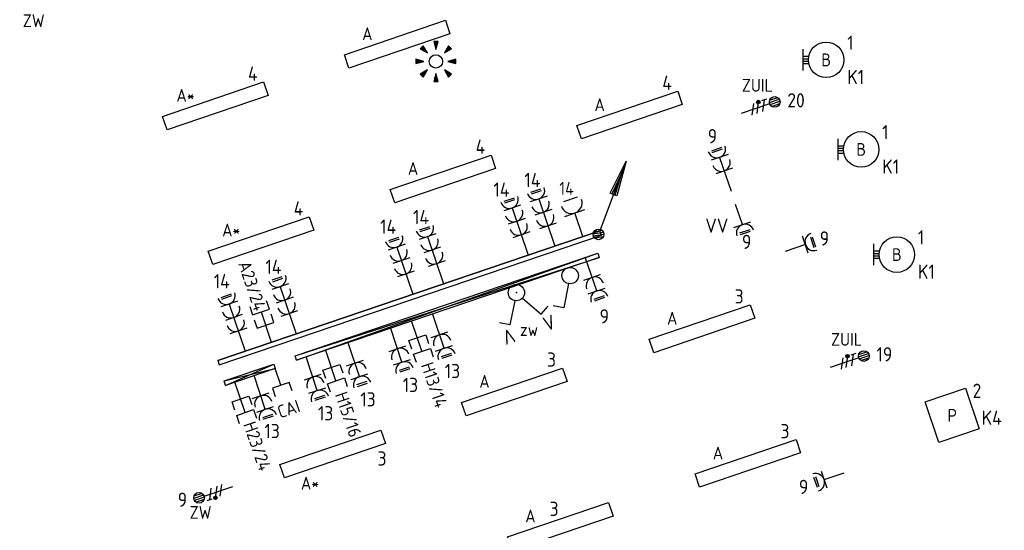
# Model space of a CAD drawing. Header units: millimetres. Extents: x 28812 to 120869, y 26747 to 104834.
# Tile 13 of 36: x 29638 to 43486, y 71941 to 79121. Entities that reach past the tile are written whole.
import ezdxf
from ezdxf.enums import TextEntityAlignment as Align

# ---------------------------------------------------------------- set-up
doc = ezdxf.new("R2010")
doc.units = ezdxf.units.MM
doc.header["$LTSCALE"] = 100
for name, color, linetype in [('EB62204-_ATTRIB', 2, 'Continuous'), ('EB63101-_ATTRIB', 2, 'Continuous'), ('EB63102-_ATTRIB', 2, 'Continuous'), ('EB6441--_ATTRIB', 2, 'Continuous'), ('EB6452--_ATTRIB', 2, 'Continuous'), ('EL6110--_CEN-NOODSTR', 3, 'Continuous'), ('EL61301-_KABELGOOT', 3, 'Continuous'), ('EL61303-_WANDGOOT', 3, 'Continuous'), ('EL62203-_KRACHT-WCD230', 3, 'Continuous'), ('EL62204-_KRACHT-ASP230', 3, 'Continuous'), ('EL6222--', 3, 'Continuous'), ('EL63101-_LICHT-ARM', 3, 'Continuous'), ('EL63102-_LICHT-SCH', 3, 'Continuous'), ('EL63103-_LICHT-WCD230V', 3, 'Continuous'), ('EL6441--_DATACOM', 3, 'Continuous'), ('EL6452--_CAI', 3, 'Continuous')]:
    doc.layers.add(name, color=color, linetype=linetype)
doc.styles.add('2_0', font='iso', dxfattribs={"height": 200})
doc.styles.add('ISO', font='iso.shx', dxfattribs={"height": 220})
doc.styles.add('NORATT', font='iso.shx')
doc.styles.add('NORDIM', font='isocp.shx')
doc.styles.add('STABICAD-018', font='ISOCP.SHX', dxfattribs={"height": 1.8})
doc.styles.get("Standard").update_dxf_attribs({"font": 'arial.ttf'})

# ---------------------------------------------------------------- blocks, each defined once
blk = doc.blocks.new('ES3W1L')
for p, q in [((1.25, 0), (-1.25, 0)), ((-0.75, 1.25), (0.75, 1.25)), ((-0.75, 1), (0.75, 1)), ((0, 0), (0, -3))]:
    blk.add_line(p, q)
blk.add_arc((0, 1.25), 1.25, 180, 0)
at = {"style": 'NORATT'}
for tag, flags, p in [('VERMOGEN', 9, (-2.5, 3)), ('SCHAK', 8, (2.5, 3)), ('GELIJK', 9, (5, 3)), ('GROEP', 8, (0, 3)), ('KAST', 9, (7, 3)), ('TAL', 8, (2.5, 3))]:
    blk.add_attdef(tag, text='', height=1.8, rotation=90, dxfattribs=dict(at, flags=flags)).set_placement(p, align=Align.MIDDLE_CENTER)
at = {"style": 'NORATT', "flags": 8}
blk.add_attdef('DOEL', text='', height=1.8, rotation=90, dxfattribs=at).set_placement((-2.5, 3), align=Align.MIDDLE_LEFT)
at = {"style": 'NORATT', "flags": 9}
blk.add_attdef('M_CODE', text='', height=1.8, dxfattribs=at).set_placement((0, 0), align=Align.MIDDLE_CENTER)
blk = doc.blocks.new('ES3G10')
for p, q in [((-3.25, -1.5), (-3.25, 1.5)), ((-3.25, 0.52), (-2.44, 0.52)), ((-3.25, 0.17), (-2.49, 0.17)), ((-3.25, -0.17), (-2.49, -0.17)), ((-3.25, -0.52), (-2.44, -0.52))]:
    blk.add_line(p, q)
blk.add_circle((0, 0), 2.5)
at = {"style": 'NORATT', "flags": 9}
blk.add_attdef('GELIJK', text='', height=1.8, dxfattribs=at).set_placement((3.5, 5), align=Align.MIDDLE_CENTER)
at = {"color": 6, "style": 'NORATT'}
for tag, flags, p in [('SCHAK', 8, (3.5, 2.75)), ('A_CODE', 8, (0, 0)), ('GROEP', 8, (-3.5, -2.75)), ('KAST', 9, (3.5, -2.75))]:
    blk.add_attdef(tag, text='', height=1.8, dxfattribs=dict(at, flags=flags)).set_placement(p, align=Align.MIDDLE)
blk = doc.blocks.new('EJ3P31')
at = {"color": 0}
blk.add_lwpolyline([(-7.5, -1), (-7.5, 1), (7.5, 1), (7.5, -1)], close=True, dxfattribs=at)
at = {"style": 'NORATT', "flags": 9}
blk.add_attdef('GELIJK', text='', height=1.8, dxfattribs=at).set_placement((3.5, 5), align=Align.MIDDLE_CENTER)
at = {"color": 0, "style": 'NORATT'}
for tag, flags, p in [('A_CODE', 8, (-3.5, 2.75)), ('SCHAK', 8, (3.5, 2.75)), ('GROEP', 8, (-3.5, -2.75)), ('KAST', 9, (3.5, -2.75))]:
    blk.add_attdef(tag, text='', height=1.8, dxfattribs=dict(at, flags=flags)).set_placement(p, align=Align.MIDDLE)
blk = doc.blocks.new('ES3W2L')
for p, q in [((-0.75, 3.25), (0.75, 3.25)), ((-0.75, 3), (0.75, 3)), ((1.25, 2), (-1.25, 2)), ((0, 2), (0, -3)), ((1.25, 0), (-1.25, 0))]:
    blk.add_line(p, q)
for centre in [(0, 3.25), (0, 1.25)]:
    blk.add_arc(centre, 1.25, 180, 0)
at = {"style": 'NORATT'}
for tag, flags, p in [('VERMOGEN', 9, (-2.5, 5)), ('GROEP', 8, (0, 5)), ('SCHAK', 8, (2.5, 5)), ('GELIJKI', 9, (5, 5)), ('GELIJK', 9, (5, 5)), ('TAL', 8, (2.5, 5)), ('KAST', 9, (7, 5))]:
    blk.add_attdef(tag, text='', height=1.8, rotation=90, dxfattribs=dict(at, flags=flags)).set_placement(p, align=Align.MIDDLE_CENTER)
at = {"style": 'NORATT', "flags": 8}
blk.add_attdef('DOEL', text='', height=1.8, rotation=90, dxfattribs=at).set_placement((-2.5, 5), align=Align.MIDDLE_LEFT)
at = {"style": 'NORATT'}
for tag, height, flags, p in [('GROEPI', 1.8, 9, (0, 9.5)), ('CODE', 3.5, 8, (0, 4.5)), ('M_CODE', 1.8, 9, (0, 0)), ('VERMOGENI', 1.8, 9, (0, -9.5)), ('DOELI', 1.8, 9, (0, -11.5))]:
    blk.add_attdef(tag, text='', height=height, dxfattribs=dict(at, flags=flags)).set_placement(p, align=Align.MIDDLE_CENTER)
blk = doc.blocks.new('ES3S1')
blk.add_lwpolyline([(0.58, 1), (2.31, 4), (3.61, 3.25)])
blk.add_circle((0, 0), 1.15)
at = {"style": 'NORATT'}
for tag, flags, p in [('SCHAK', 8, (3, 5.5)), ('KAST', 9, (-3, 0.5)), ('M_CODE', 9, (0, 0)), ('DOEL', 9, (-3, -2)), ('GROEP', 9, (-3, -4.5))]:
    blk.add_attdef(tag, text='', height=1.8, dxfattribs=dict(at, flags=flags)).set_placement(p, align=Align.MIDDLE_CENTER)
blk = doc.blocks.new('EJ3P13')
at = {"color": 0}
blk.add_lwpolyline([(-3, -3), (-3, 3), (3, 3), (3, -3)], close=True, dxfattribs=at)
at = {"style": 'NORATT', "flags": 9}
blk.add_attdef('GELIJK', text='', height=1.8, dxfattribs=at).set_placement((3.5, 5), align=Align.MIDDLE_CENTER)
at = {"color": 0, "style": 'NORATT'}
for tag, flags, p in [('SCHAK', 8, (3.5, 4.75)), ('A_CODE', 8, (0, 0)), ('GROEP', 8, (-3.5, -4.75)), ('KAST', 9, (3.5, -4.75))]:
    blk.add_attdef(tag, text='', height=1.8, dxfattribs=dict(at, flags=flags)).set_placement(p, align=Align.MIDDLE)
blk = doc.blocks.new('EH100000')
at = {"linetype": 'ByBlock'}
for p, q in [((1, 0.5), (0, 0.5)), ((1, 0.5, 1), (0, 0.5, 1)), ((0, -0.5, 1), (1, -0.5, 1)), ((1, -0.5), (0, -0.5))]:
    blk.add_line(p, q, dxfattribs=at)
at = {"linetype": 'ByBlock', "invisible_edges": 15}
for points in [[(1, -0.5), (0, -0.5), (0, 0.5), (1, 0.5)], [(0, 0.5), (1, 0.5), (1, 0.5, 1), (0, 0.5, 1)], [(0, -0.5, 1), (1, -0.5, 1), (1, -0.5), (0, -0.5)]]:
    blk.add_3dface(points, dxfattribs=at)
at = {"linetype": 'ByBlock', "style": '2_0', "flags": 8}
blk.add_attdef('FUNCTIE', text='', height=0.5, dxfattribs=at).set_placement((0.5, 0), align=Align.MIDDLE)
at = {"linetype": 'ByBlock', "flags": 9}
blk.add_attdef('SCHOT', text='', height=0.5, dxfattribs=at).set_placement((0.5, 0), align=Align.MIDDLE)
blk = doc.blocks.new('ES111352')
at = {"color": 0}
blk.add_line((0, 1.5), (0, -3), dxfattribs=at)
for points in [[(-1.25, 2.75), (-1.25, 1.5), (1.25, 1.5), (1.25, 2.75)], [(-1.25, 0.75), (-1.25, -0.5), (1.25, -0.5), (1.25, 0.75)]]:
    blk.add_lwpolyline(points, dxfattribs=at)
at = {"color": 0, "style": 'NORATT', "flags": 8}
blk.add_attdef('NUMMER1', text='', height=1.8, rotation=90, dxfattribs=at).set_placement((-1.5, 4.5), align=Align.MIDDLE_LEFT)
at = {"style": 'NORATT', "flags": 8}
blk.add_attdef('NUMMER', text='', height=1.8, rotation=90, dxfattribs=at).set_placement((1.5, 4.5), align=Align.MIDDLE_LEFT)
at = {"style": 'NORATT'}
for tag, flags, p in [('CODE', 9, (1, 3.5)), ('PANEEL', 9, (0, 3)), ('GRP', 8, (0, -5)), ('RUIMTE', 9, (0, -7.5))]:
    blk.add_attdef(tag, text='', height=1.8, dxfattribs=dict(at, flags=flags)).set_placement(p, align=Align.MIDDLE_LEFT)
at = {"style": 'NORATT', "flags": 8}
blk.add_attdef('M_CODE', text='', height=1.8, dxfattribs=at).set_placement((0, 0), align=Align.MIDDLE_CENTER)
blk = doc.blocks.new('WGE')
blk.add_lwpolyline([(-1, -0.5), (0, -0.5), (0, 0.5), (-1, 0.5)])
at = {"style": '2_0', "flags": 9}
for tag in ['HULPSTUK', 'SCHOT']:
    blk.add_attdef(tag, text='', height=0.5, dxfattribs=at).set_placement((0, 0), align=Align.MIDDLE)
blk = doc.blocks.new('ES652141')
for p, q in [((-0.2, 3.75), (-0.2, 3)), ((0, 3.75), (0, 2.25)), ((0.2, 3.75), (0.2, 3)), ((-2.79, 2.51), (-2.26, 1.98)), ((-2.65, 2.65), (-1.59, 1.59)), ((-2.51, 2.79), (-1.98, 2.26)), ((2.65, 2.65), (1.59, 1.59)), ((2.51, 2.79), (1.98, 2.26)), ((2.79, 2.51), (2.26, 1.98)), ((-3.75, 0.2), (-3, 0.2)), ((-3.75, 0), (-2.25, 0)), ((3.75, 0), (2.25, 0)), ((3.75, 0.2), (3, 0.2)), ((-3.75, -0.2), (-3, -0.2)), ((-2.65, -2.65), (-1.59, -1.59)), ((2.65, -2.65), (1.59, -1.59)), ((3.75, -0.2), (3, -0.2)), ((-2.79, -2.51), (-2.26, -1.98)), ((-2.51, -2.79), (-1.98, -2.26)), ((-0.2, -3.75), (-0.2, -3)), ((0, -3.75), (0, -2.25)), ((0.2, -3.75), (0.2, -3)), ((2.51, -2.79), (1.98, -2.26)), ((2.79, -2.51), (2.26, -1.98))]:
    blk.add_line(p, q)
for points in [[(0, 2.25), (0.4, 3.75), (-0.4, 3.75)], [(-1.59, 1.59), (-2.37, 2.93), (-2.93, 2.37)], [(1.59, 1.59), (2.93, 2.37), (2.37, 2.93)], [(-2.25, 0), (-3.75, 0.4), (-3.75, -0.4)], [(2.25, 0), (3.75, -0.4), (3.75, 0.4)], [(-1.59, -1.59), (-2.93, -2.37), (-2.37, -2.93)], [(1.59, -1.59), (2.37, -2.93), (2.93, -2.37)], [(0, -2.25), (-0.4, -3.75), (0.4, -3.75)]]:
    blk.add_lwpolyline(points, close=True)
blk.add_circle((0, 0), 1.25)
at = {"style": 'NORATT'}
blk.add_attdef('NUMMER', text='', height=1.8, dxfattribs=at).set_placement((0, 5), align=Align.MIDDLE)
for tag, flags, p in [('PANEEL', 9, (0, 3)), ('CODE', 9, (1, 3.5)), ('GRP', 8, (0, -5)), ('RUIMTE', 9, (0, -7.5))]:
    blk.add_attdef(tag, text='', height=1.8, dxfattribs=dict(at, flags=flags)).set_placement(p, align=Align.MIDDLE_LEFT)
at = {"style": 'NORATT', "flags": 8}
blk.add_attdef('M_CODE', text='', height=1.8, dxfattribs=at).set_placement((0, 0), align=Align.MIDDLE_CENTER)
blk = doc.blocks.new('ES3W3L')
at = {"color": 2}
for p, q in [((-0.75, 5.25), (0.75, 5.25)), ((-0.75, 5), (0.75, 5))]:
    blk.add_line(p, q, dxfattribs=at)
at = {"color": 0}
for p, q in [((1.25, 4), (-1.25, 4)), ((0, 4), (0, -3)), ((1.25, 2), (-1.25, 2)), ((1.25, 0), (-1.25, 0))]:
    blk.add_line(p, q, dxfattribs=at)
for centre in [(0, 5.25), (0, 3.25), (0, 1.25)]:
    blk.add_arc(centre, 1.25, 180, 0, dxfattribs=at)
at = {"style": 'NORATT'}
for tag, flags, p in [('VERMOGEN', 9, (-2.5, 7)), ('GROEP', 8, (0, 7)), ('SCHAK', 8, (2.5, 7)), ('GELIJK', 9, (5, 7)), ('KAST', 9, (7, 7)), ('TAL', 8, (2.5, 7))]:
    blk.add_attdef(tag, text='', height=1.8, rotation=90, dxfattribs=dict(at, flags=flags)).set_placement(p, align=Align.MIDDLE_CENTER)
at = {"style": 'NORATT', "flags": 8}
blk.add_attdef('DOEL', text='', height=1.8, rotation=90, dxfattribs=at).set_placement((-2.5, 7), align=Align.MIDDLE_LEFT)
at = {"style": 'NORATT', "flags": 9}
blk.add_attdef('M_CODE', text='', height=1.8, dxfattribs=at).set_placement((0, 0), align=Align.MIDDLE_CENTER)
blk = doc.blocks.new('ES111309')
at = {"color": 0}
blk.add_line((0, -0.5), (0, -3), dxfattribs=at)
blk.add_lwpolyline([(-1.25, 0.75), (-1.25, -0.5), (1.25, -0.5), (1.25, 0.75)], dxfattribs=at)
at = {"color": 0, "style": 'NORATT', "flags": 8}
for tag, p in [('NUMMER', (0, 6)), ('CODE', (0, 3))]:
    blk.add_attdef(tag, text='', height=1.8, dxfattribs=at).set_placement(p, align=Align.MIDDLE)
at = {"style": 'NORATT'}
for tag, flags, p in [('PANEEL', 9, (0, 3)), ('GRP', 8, (0, -5)), ('RUIMTE', 9, (0, -7.5))]:
    blk.add_attdef(tag, text='', height=1.8, dxfattribs=dict(at, flags=flags)).set_placement(p, align=Align.MIDDLE_LEFT)
at = {"style": 'NORATT', "flags": 8}
blk.add_attdef('M_CODE', text='', height=1.8, dxfattribs=at).set_placement((0, 0), align=Align.MIDDLE_CENTER)
blk = doc.blocks.new('ES3X5')
at = {"color": 0}
for p, q in [((-0.45, 1.4), (-0.45, 2.6)), ((-0.15, 1.27), (-0.15, 2.73)), ((0.15, 1.27), (0.15, 2.73)), ((0.45, 1.4), (0.45, 2.6)), ((0, 1.25), (0, -3))]:
    blk.add_line(p, q, dxfattribs=at)
at = {"color": 1}
for p, q in [((-0.88, -0.38), (-0.88, 0.01)), ((-0.78, -0.42), (-0.78, 0.06)), ((-0.73, 1.04), (-0.73, 0.3)), ((-0.73, 0.67), (0.73, -0.07)), ((-0.69, -0.42), (-0.69, 0.06)), ((-0.59, -0.38), (-0.59, 0.01)), ((-0.73, -0.18), (0.73, -0.92)), ((-0.73, -0.88), (0.73, -1.62))]:
    blk.add_line(p, q, dxfattribs=at)
at = {"color": 0}
blk.add_circle((0, 2), 0.75, dxfattribs=at)
at = {"color": 1}
blk.add_circle((-0.73, -0.18), 0.245, dxfattribs=at)
at = {"style": 'NORATT'}
for tag, flags, p in [('VERMOGEN', 9, (-2.5, 4.5)), ('GROEP', 8, (0, 4.5)), ('SCHAK', 8, (2.5, 4.5)), ('KAST', 9, (7, 4.5)), ('DOEL', 8, (-2.5, 1))]:
    blk.add_attdef(tag, text='', height=1.8, rotation=90, dxfattribs=dict(at, flags=flags)).set_placement(p, align=Align.MIDDLE_LEFT)
for tag, flags, p in [('GELIJK', 9, (5, 4.5)), ('TAL', 8, (2.5, 4.5))]:
    blk.add_attdef(tag, text='', height=1.8, rotation=90, dxfattribs=dict(at, flags=flags)).set_placement(p, align=Align.MIDDLE_CENTER)
at = {"style": 'NORATT', "flags": 9}
blk.add_attdef('M_CODE', text='', height=1.8, dxfattribs=at).set_placement((0, 0), align=Align.MIDDLE_CENTER)
blk = doc.blocks.new('ES3SZ')
at = {"color": 0}
for points in [[(-0.58, 1), (-2.31, 4), (-3.61, 3.25)], [(0.58, 1), (2.31, 4), (3.61, 3.25)]]:
    blk.add_lwpolyline(points, dxfattribs=at)
blk.add_circle((0, 0), 1.15, dxfattribs=at)
blk.add_point((0, 0), dxfattribs=at)
blk.add_point((0, 0), dxfattribs=at)
at = {"color": 2, "style": 'ISO'}
blk.add_text('V', height=2, rotation=180, dxfattribs=at).set_placement((-3, 5.5), align=Align.MIDDLE_CENTER)
blk.add_text('V', height=2, dxfattribs=at).set_placement((3, 5.5), align=Align.MIDDLE_CENTER)
at = {"style": 'NORATT'}
for tag, flags, p in [('SCHAK', 8, (3, 5.5)), ('KAST', 9, (-3, 0.5)), ('M_CODE', 8, (0, 0)), ('DOEL', 9, (-3, -2)), ('GROEP', 9, (-3, -4.5))]:
    blk.add_attdef(tag, text='', height=1.8, dxfattribs=dict(at, flags=flags)).set_placement(p, align=Align.MIDDLE_CENTER)
for tag, flags, p in [('CODE', 9, (1, 3.5)), ('PANEEL', 9, (0, 3)), ('GRP', 8, (0, -5)), ('RUIMTE', 9, (0, -7.5))]:
    blk.add_attdef(tag, text='', height=1.8, dxfattribs=dict(at, flags=flags)).set_placement(p, align=Align.MIDDLE_LEFT)
blk = doc.blocks.new('ES111201')
at = {"color": 0}
for p, q in [((0.38, 0.65), (5.5, 9.53)), ((0.73, 0.15), (-0.73, 0.15)), ((0.6, 0.45), (-0.6, 0.45)), ((0.73, -0.15), (-0.73, -0.15)), ((0.6, -0.45), (-0.6, -0.45))]:
    blk.add_line(p, q, dxfattribs=at)
for points in [[(2.57, 5.45), (5.5, 9.53), (3.43, 4.95)], [(3.22, 5.07), (4.63, 8.01), (2.78, 5.32)]]:
    blk.add_lwpolyline(points, close=True, dxfattribs=at)
blk.add_circle((0, 0), 0.75, dxfattribs=at)
at = {"style": 'NORATT', "flags": 9}
for tag in ['GELIJKI', 'TAL']:
    blk.add_attdef(tag, text='', height=1.8, rotation=90, dxfattribs=at).set_placement((5, 11.28), align=Align.MIDDLE_CENTER)
at = {"style": 'NORATT'}
for tag, height, flags, p in [('GROEPI', 1.8, 9, (0, 9.5)), ('GROEP', 1.8, 8, (0, 7.5)), ('CODE', 3.5, 8, (0, 4.5)), ('M_CODE', 1.8, 8, (0, 0)), ('KAST', 1.8, 9, (0, -3.5)), ('VERMOGEN', 1.8, 9, (0, -5.5)), ('DOEL', 1.8, 9, (0, -7.5)), ('VERMOGENI', 1.8, 9, (0, -9.5)), ('DOELI', 1.8, 9, (0, -11.5))]:
    blk.add_attdef(tag, text='', height=height, dxfattribs=dict(at, flags=flags)).set_placement(p, align=Align.MIDDLE_CENTER)
blk = doc.blocks.new('111304CP')
at = {"color": 0, "linetype": 'Continuous'}
blk.add_line((1, 6.5), (-1, 6.5), dxfattribs=at)
blk = doc.blocks.new('*U43')
at = {"color": 0, "linetype": 'Continuous'}
for p, q in [((-1.5, 4.5), (1.5, 4.5)), ((0, 1), (0, 4.5))]:
    blk.add_line(p, q, dxfattribs=at)
blk.add_arc((0, 6), 1.5, 180, 0, dxfattribs=at)
blk.add_blockref('111304CP', (0, 0), dxfattribs=at)
at = {"color": 0, "linetype": 'Continuous', "style": 'STABICAD-018'}
for tag, p in [('PANEL', (0, 11.5)), ('CIRCUIT', (0, 8.5)), ('SUBCIRCUIT', (4.5, 8.5)), ('ARTICLECODE', (0, 0))]:
    blk.add_attdef(tag, text='', height=1.8, dxfattribs=at).set_placement(p, align=Align.MIDDLE)
at = {"color": 0, "linetype": 'Continuous', "style": 'STABICAD-018', "flags": 1}
blk.add_attdef('POWERCODE', text='', height=1.8, dxfattribs=at).set_placement((13, 8.5), align=Align.MIDDLE)

msp = doc.modelspace()

# ---------------------------------------------------------------- linework, layer by layer
at = {"layer": 'EL61303-_WANDGOOT'}
for p, q in [((33511, 74393), (37768, 75838)), ((33511, 74393), (37789, 75777)), ((33532, 74332), (37768, 75838)), ((37789, 75777), (33532, 74332)), ((37768, 75838), (37789, 75777)), ((33532, 74332), (33511, 74393)), ((32512, 74041), (33212, 74279)), ((32533, 73979), (33212, 74279)), ((33212, 74279), (33233, 74218)), ((32512, 74041), (33233, 74218)), ((33233, 74218), (32533, 73979)), ((32533, 73979), (32512, 74041))]:
    msp.add_line(p, q, dxfattribs=at)

# ---------------------------------------------------------------- block references
at = {"layer": 'EL6110--_CEN-NOODSTR', "xscale": 100, "yscale": 100, "zscale": 100, "rotation": 18.75000000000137}
msp.add_blockref('ES3W2L', (39546, 76995, -16800), dxfattribs=at)
at = {"layer": 'EL61301-_KABELGOOT', "xscale": 99.9999999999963, "yscale": 99.9999999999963, "zscale": 99.9999999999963, "rotation": 9.234352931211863}
msp.add_blockref('ES111201', (37778, 76102), dxfattribs=at)
at = {"layer": 'EL61303-_WANDGOOT', "yscale": 65}
for name, p, xscale, zscale, rotation in [('EH100000', (37808, 76123), 5674.999999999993, 120, 198.7499999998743), ('WGE', (37808, 76123), 119.9999999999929, 119.9999999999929, 18.74999999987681), ('WGE', (32434, 74299), 120.0000000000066, 120.0000000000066, 198.7499999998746)]:
    msp.add_blockref(name, p, dxfattribs=dict(at, xscale=xscale, zscale=zscale, rotation=rotation))
at = {"layer": 'EL62204-_KRACHT-ASP230'}
ref = msp.add_blockref('ES3X5', (30004, 79376, -16800), dxfattribs=dict(at, xscale=100, yscale=100, zscale=100, rotation=108.750000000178))
ref.add_attrib('DOEL', 'ZW', dxfattribs={"layer": 'EB62204-_ATTRIB', "color": 1, "height": 180, "style": 'NORATT', "flags": 8}).set_placement((29989, 79107, -16800), align=Align.MIDDLE_RIGHT)
ref = msp.add_blockref('ES3X5', (40067, 77900, -16800), dxfattribs=dict(at, xscale=100, yscale=100, zscale=100, rotation=288.749999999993))
ref.add_attrib('DOEL', 'ZUIL', dxfattribs={"layer": 'EB62204-_ATTRIB', "color": 1, "height": 180, "style": 'NORATT', "flags": 8}).set_placement((39795, 78198, -16800), align=Align.MIDDLE_LEFT)
ref = msp.add_blockref('ES3X5', (41321, 74327, -16800), dxfattribs=dict(at, xscale=100, yscale=100, zscale=100, rotation=288.749999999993))
ref.add_attrib('DOEL', 'ZUIL', dxfattribs={"layer": 'EB62204-_ATTRIB', "color": 1, "height": 180, "style": 'NORATT', "flags": 8}).set_placement((41049, 74626, -16800), align=Align.MIDDLE_LEFT)
ref = msp.add_blockref('ES3X5', (32350, 72462, -16800), dxfattribs=dict(at, xscale=100, yscale=100, zscale=100, rotation=108.7500000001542))
ref.add_attrib('DOEL', 'ZW', dxfattribs={"layer": 'EB62204-_ATTRIB', "color": 1, "height": 180, "style": 'NORATT', "flags": 8}).set_placement((32336, 72193, -16800), align=Align.MIDDLE_RIGHT)
at = {"layer": 'EL6222--', "linetype": 'Continuous'}
ref = msp.add_blockref('*U43', (37591, 75978), dxfattribs=dict(at, xscale=100, yscale=100, zscale=100, rotation=18.75000000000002))
ref.add_attrib('CIRCUIT', '14', dxfattribs={"layer": '0', "color": 1, "linetype": 'Continuous', "height": 180, "style": 'STABICAD-018'}).set_placement((37329, 76749), align=Align.MIDDLE)
at = {"layer": 'EL63101-_LICHT-ARM'}
ref = msp.add_blockref('EJ3P31', (34947, 78776), dxfattribs=dict(at, xscale=99.99999999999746, yscale=99.99999999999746, zscale=99.99999999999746, rotation=18.80000000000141))
ref.add_attrib('A_CODE', 'A', dxfattribs={"layer": 'EB63101-_ATTRIB', "color": 1, "height": 180, "style": 'NORATT', "flags": 8}).set_placement((34527, 78923), align=Align.MIDDLE)
at = {"layer": 'EL63101-_LICHT-ARM', "xscale": 75, "yscale": 75, "zscale": 75}
msp.add_blockref('ES652141', (35492, 78534, -16800), dxfattribs=at)
at = {"layer": 'EL63101-_LICHT-ARM'}
ref = msp.add_blockref('ES3G10', (40981, 78556), dxfattribs=dict(at, xscale=100, yscale=100, zscale=100))
ref.add_attrib('A_CODE', 'B', dxfattribs={"layer": 'EB63101-_ATTRIB', "color": 1, "height": 180, "style": 'NORATT', "flags": 8}).set_placement((40981, 78556), align=Align.MIDDLE)
ref = msp.add_blockref('EJ3P31', (32390, 77909), dxfattribs=dict(at, xscale=99.99999999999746, yscale=99.99999999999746, zscale=99.99999999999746, rotation=18.80000000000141))
ref.add_attrib('A_CODE', 'A*', dxfattribs={"layer": 'EB63101-_ATTRIB', "color": 1, "height": 180, "style": 'NORATT', "flags": 8}).set_placement((31970, 78057), align=Align.MIDDLE)
ref = msp.add_blockref('EJ3P31', (38215, 77780), dxfattribs=dict(at, xscale=99.99999999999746, yscale=99.99999999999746, zscale=99.99999999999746, rotation=18.80000000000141))
ref.add_attrib('A_CODE', 'A', dxfattribs={"layer": 'EB63101-_ATTRIB', "color": 1, "height": 180, "style": 'NORATT', "flags": 8}).set_placement((37795, 77927), align=Align.MIDDLE)
ref = msp.add_blockref('ES3G10', (41473, 77297), dxfattribs=dict(at, xscale=100, yscale=100, zscale=100))
ref.add_attrib('A_CODE', 'B', dxfattribs={"layer": 'EB63101-_ATTRIB', "color": 1, "height": 180, "style": 'NORATT', "flags": 8}).set_placement((41473, 77297), align=Align.MIDDLE)
ref = msp.add_blockref('EJ3P31', (35590, 76882), dxfattribs=dict(at, xscale=99.99999999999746, yscale=99.99999999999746, zscale=99.99999999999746, rotation=18.80000000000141))
ref.add_attrib('A_CODE', 'A', dxfattribs={"layer": 'EB63101-_ATTRIB', "color": 1, "height": 180, "style": 'NORATT', "flags": 8}).set_placement((35170, 77029), align=Align.MIDDLE)
ref = msp.add_blockref('EJ3P31', (33033, 76015), dxfattribs=dict(at, xscale=99.99999999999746, yscale=99.99999999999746, zscale=99.99999999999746, rotation=18.80000000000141))
ref.add_attrib('A_CODE', 'A*', dxfattribs={"layer": 'EB63101-_ATTRIB', "color": 1, "height": 180, "style": 'NORATT', "flags": 8}).set_placement((32613, 76163), align=Align.MIDDLE)
ref = msp.add_blockref('ES3G10', (41975, 75818, -14400), dxfattribs=dict(at, xscale=100, yscale=100, zscale=100))
ref.add_attrib('A_CODE', 'B', dxfattribs={"layer": 'EB63101-_ATTRIB', "color": 1, "height": 180, "style": 'NORATT', "flags": 8}).set_placement((41975, 75818, -14400), align=Align.MIDDLE)
ref = msp.add_blockref('EJ3P31', (39235, 74775), dxfattribs=dict(at, xscale=99.99999999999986, yscale=99.99999999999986, zscale=99.99999999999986, rotation=18.79999999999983))
ref.add_attrib('A_CODE', 'A', dxfattribs={"layer": 'EB63101-_ATTRIB', "color": 1, "height": 180, "style": 'NORATT', "flags": 8}).set_placement((38815, 74923), align=Align.MIDDLE)
ref = msp.add_blockref('EJ3P31', (36595, 73887), dxfattribs=dict(at, xscale=99.99999999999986, yscale=99.99999999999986, zscale=99.99999999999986, rotation=18.79999999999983))
ref.add_attrib('A_CODE', 'A', dxfattribs={"layer": 'EB63101-_ATTRIB', "color": 1, "height": 180, "style": 'NORATT', "flags": 8}).set_placement((36175, 74035), align=Align.MIDDLE)
ref = msp.add_blockref('EJ3P13', (42754, 73558), dxfattribs=dict(at, xscale=100.0000000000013, yscale=100.0000000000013, zscale=100.0000000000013, rotation=18.7499999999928))
ref.add_attrib('A_CODE', 'P', dxfattribs={"layer": 'EB63101-_ATTRIB', "color": 1, "height": 180, "style": 'NORATT', "flags": 8}).set_placement((42754, 73558), align=Align.MIDDLE)
ref = msp.add_blockref('EJ3P31', (34040, 73014), dxfattribs=dict(at, xscale=100.0000000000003, yscale=100.0000000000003, zscale=100.0000000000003, rotation=18.79999999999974))
ref.add_attrib('A_CODE', 'A*', dxfattribs={"layer": 'EB63101-_ATTRIB', "color": 1, "height": 180, "style": 'NORATT', "flags": 8}).set_placement((33721, 72604), align=Align.MIDDLE)
ref = msp.add_blockref('EJ3P31', (39879, 72882), dxfattribs=dict(at, xscale=100, yscale=100, zscale=100, rotation=18.80000000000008))
ref.add_attrib('A_CODE', 'A', dxfattribs={"layer": 'EB63101-_ATTRIB', "color": 1, "height": 180, "style": 'NORATT', "flags": 8}).set_placement((39459, 73029), align=Align.MIDDLE)
ref = msp.add_blockref('EJ3P31', (37241, 71995), dxfattribs=dict(at, xscale=100, yscale=100, zscale=100, rotation=18.80000000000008))
ref.add_attrib('A_CODE', 'A', dxfattribs={"layer": 'EB63101-_ATTRIB', "color": 1, "height": 180, "style": 'NORATT', "flags": 8}).set_placement((36821, 72142), align=Align.MIDDLE)
at = {"layer": 'EL63102-_LICHT-SCH', "xscale": 99.99999999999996, "yscale": 99.99999999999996, "zscale": 99.99999999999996, "rotation": 198.7499999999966}
msp.add_blockref('ES3S1', (37380, 75523, -15600), dxfattribs=at)
at = {"layer": 'EL63102-_LICHT-SCH'}
ref = msp.add_blockref('ES3SZ', (36624, 75283, -15600), dxfattribs=dict(at, xscale=99.99999999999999, yscale=99.99999999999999, zscale=99.99999999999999, rotation=198.7499999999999))
ref.add_attrib('SCHAK', 'zw', dxfattribs={"layer": 'EB63102-_ATTRIB', "color": 1, "height": 180, "style": 'NORATT', "flags": 8}).set_placement((36801, 74762, -15600), align=Align.MIDDLE_CENTER)
at = {"layer": 'EL63103-_LICHT-WCD230V'}
for name, p, xscale, yscale, zscale, rotation in [('ES3W3L', (37066, 76222, -450), 99.99999999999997, 99.99999999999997, 99.99999999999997, 18.7499999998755), ('ES3W3L', (36693, 76096), 99.99999999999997, 99.99999999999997, 99.99999999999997, 18.7499999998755), ('ES3W1L', (39802, 76239, -15750), 100.0000000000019, 100.0000000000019, 100.0000000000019, 198.7500000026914), ('ES3W3L', (35503, 75692), 99.99999999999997, 99.99999999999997, 99.99999999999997, 18.7499999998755), ('ES3W3L', (35069, 75544, -450), 99.99999999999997, 99.99999999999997, 99.99999999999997, 18.7499999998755), ('ES3W1L', (40689, 75958), 100.0000000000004, 100.0000000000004, 100.0000000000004, 288.7500000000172), ('ES3W2L', (37689, 75497), 100.0000000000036, 100.0000000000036, 100.0000000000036, 198.7499999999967), ('ES3W3L', (33429, 74988), 99.99999999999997, 99.99999999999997, 99.99999999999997, 18.7499999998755), ('ES3W3L', (32713, 74744, -450), 99.99999999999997, 99.99999999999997, 99.99999999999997, 18.7499999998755), ('ES3W2L', (35543, 74691), 100.0000000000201, 100.0000000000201, 100.0000000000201, 198.2595760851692), ('ES3W2L', (34952, 74496), 100.0000000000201, 100.0000000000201, 100.0000000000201, 198.2595760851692), ('ES3W2L', (34354, 74293), 100.0000000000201, 100.0000000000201, 100.0000000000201, 198.2595760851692), ('ES3W2L', (33760, 74097), 100.0000000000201, 100.0000000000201, 100.0000000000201, 198.2595760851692), ('ES3W2L', (33028, 73833), 100.0000000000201, 100.0000000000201, 100.0000000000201, 198.2595760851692), ('ES3W1L', (40952, 72655, -16800), 100, 100, 100, 108.749999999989)]:
    msp.add_blockref(name, p, dxfattribs=dict(at, xscale=xscale, yscale=yscale, zscale=zscale, rotation=rotation))
at = {"layer": 'EL6441--_DATACOM'}
ref = msp.add_blockref('ES111352', (33080, 74869, -450), dxfattribs=dict(at, xscale=99.99999999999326, yscale=99.99999999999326, zscale=99.99999999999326, rotation=18.74999999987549))
ref.add_attrib('NUMMER1', 'A23/24', dxfattribs={"layer": 'EB6441--_ATTRIB', "color": 1, "height": 180, "rotation": 288.75, "style": 'NORATT', "flags": 8}).set_placement((33023, 75040), align=Align.MIDDLE_RIGHT)
ref = msp.add_blockref('ES111352', (35247, 74601), dxfattribs=dict(at, xscale=-99.99999999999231, yscale=100, zscale=100, rotation=198.7499999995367))
ref.add_attrib('NUMMER1', 'H13/14', dxfattribs={"layer": 'EB6441--_ATTRIB', "color": 1, "height": 180, "rotation": 288.75, "style": 'NORATT', "flags": 8}).set_placement((35574, 73676), align=Align.MIDDLE_RIGHT)
ref = msp.add_blockref('ES111352', (34038, 74185), dxfattribs=dict(at, xscale=-99.99999999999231, yscale=100, zscale=100, rotation=198.7499999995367))
ref.add_attrib('NUMMER1', 'H15/16', dxfattribs={"layer": 'EB6441--_ATTRIB', "color": 1, "height": 180, "rotation": 288.75, "style": 'NORATT', "flags": 8}).set_placement((34364, 73261), align=Align.MIDDLE_RIGHT)
ref = msp.add_blockref('ES111352', (32760, 73740), dxfattribs=dict(at, xscale=-99.99999999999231, yscale=100, zscale=100, rotation=198.7499999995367))
ref.add_attrib('NUMMER1', 'H23/24', dxfattribs={"layer": 'EB6441--_ATTRIB', "color": 1, "height": 180, "rotation": 288.75, "style": 'NORATT', "flags": 8}).set_placement((33095, 72787), align=Align.MIDDLE_RIGHT)
at = {"layer": 'EL6452--_CAI'}
ref = msp.add_blockref('ES111309', (33327, 73933), dxfattribs=dict(at, xscale=100.0000000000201, yscale=100.0000000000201, zscale=100.0000000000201, rotation=198.2595760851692))
ref.add_attrib('CODE', 'CAI', dxfattribs={"layer": 'EB6452--_ATTRIB', "color": 1, "height": 180, "rotation": 18.2596, "style": 'NORATT', "flags": 8}).set_placement((33421, 73648), align=Align.MIDDLE)

# ---------------------------------------------------------------- texts
at = {"layer": 'EL62203-_KRACHT-WCD230', "color": 7, "style": 'NORDIM'}
for s, p in [('20', (40434, 77887, -33400)), ('9', (39315, 77383, -16600)), ('14', (36737, 76767, -35430)), ('14', (36301, 76632, -35430)), ('14', (35170, 76245, -35430)), ('14', (34708, 76111, -35430)), ('9', (39796, 75897, -16600)), ('9', (40890, 75945, -16600)), ('14', (33094, 75546, -35430)), ('14', (32367, 75344, -35430)), ('9', (37794, 74850, -16600)), ('19', (41688, 74315, -33400)), ('13', (35616, 74081, -16600)), ('13', (35025, 73886, -16600)), ('13', (34428, 73683, -16600)), ('13', (33833, 73487, -16600)), ('13', (33080, 73237, -16600)), ('9', (40597, 72452, -36000)), ('9', (31860, 72271, -19200))]:
    msp.add_text(s, height=200, dxfattribs=at).set_placement(p)
at = {"layer": 'EL62203-_KRACHT-WCD230', "color": 1, "style": 'NORDIM'}
msp.add_text('VV', height=200, dxfattribs=at).set_placement((39281, 76126, -16600))
at = {"layer": 'EL63101-_LICHT-ARM', "color": 1, "style": 'NORDIM'}
for s, p in [('1', (41277, 78698, -2400)), ('4', (32849, 78263, -17580)), ('K1', (41277, 78215, -2400)), ('4', (38675, 78134, -17580)), ('1', (41769, 77440, -2400)), ('4', (36050, 77236, -17580)), ('K1', (41769, 76956, -2400)), ('4', (33492, 76369, -17580)), ('1', (42271, 75961, -16800)), ('K1', (42271, 75477, -16800)), ('3', (39694, 75130, -17580)), ('3', (37055, 74242, -17580)), ('2', (43040, 73803, -16800)), ('K4', (43167, 73424, -16800)), ('3', (40338, 73236, -17580)), ('3', (34671, 72851, -17580)), ('3', (37091, 72143, -17580))]:
    msp.add_text(s, height=200, dxfattribs=at).set_placement(p)

doc.saveas('drawing.dxf')
